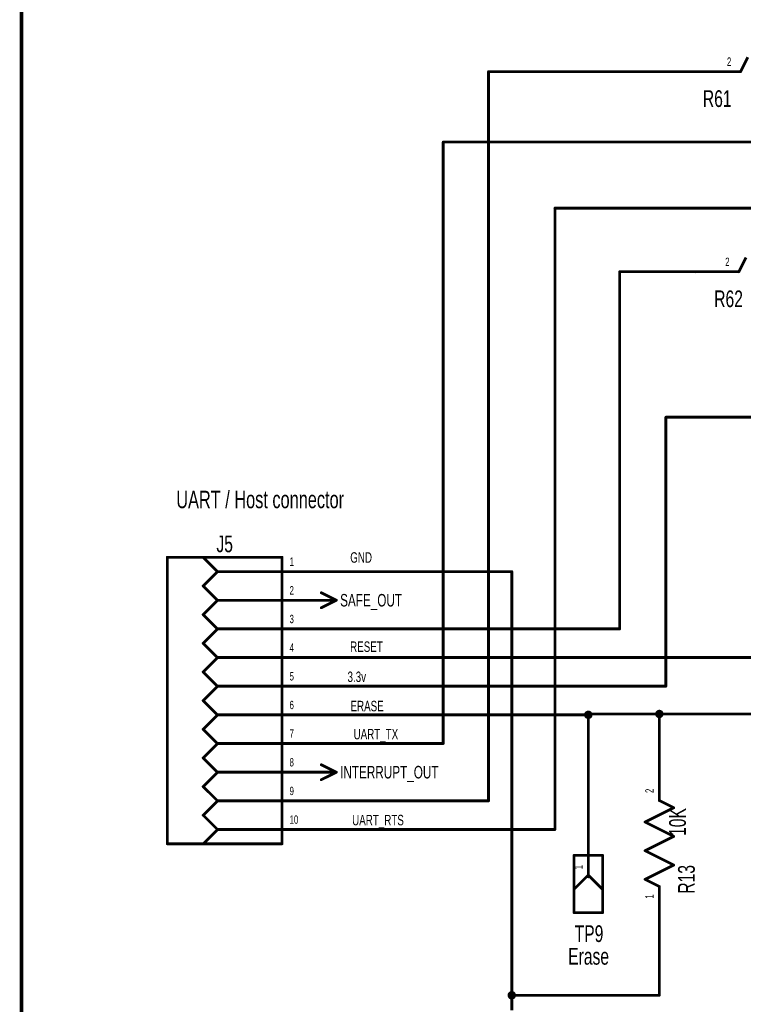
# Model space of a CAD drawing. Extents: x -0.3 to 11.2, y -0.5 to 7.6.
# Tile 2 of 14: x -0.3 to 2.2, y 1.4 to 4.8. Entities that reach past the tile are written whole.
import ezdxf
from ezdxf.enums import TextEntityAlignment as Align

# ---------------------------------------------------------------- set-up
doc = ezdxf.new("R2010")
doc.units = 0
for name, color, linetype in [('Element', 253, 'CONTINUOUS'), ('Net', 50, 'CONTINUOUS'), ('Pin', 50, 'CONTINUOUS'), ('Shapes', 252, 'CONTINUOUS'), ('Titles', 253, 'CONTINUOUS')]:
    doc.layers.add(name, color=color, linetype=linetype)

msp = doc.modelspace()

# ---------------------------------------------------------------- linework, layer by layer
at = {"layer": 'Element', "linetype": 'CONTINUOUS', "const_width": 0.0098}
for points in [[(2.2628, 4.7071), (2.2378, 4.6571)], [(2.2566, 4.0086), (2.2316, 3.9586)], [(0.2388, 1.9624), (0.2388, 2.9624)], [(0.2388, 2.9624), (0.6388, 2.9624)], [(0.3638, 2.9624), (0.4138, 2.9124)], [(0.6388, 2.9624), (0.6388, 1.9624)], [(0.3638, 2.8624), (0.4138, 2.9124)], [(0.4138, 2.9124), (0.6388, 2.9124)], [(0.3638, 2.8624), (0.4138, 2.8124)], [(0.3638, 2.7624), (0.4138, 2.8124)], [(0.4138, 2.8124), (0.6388, 2.8124)], [(0.3638, 2.7624), (0.4138, 2.7124)], [(0.3638, 2.6624), (0.4138, 2.7124)], [(0.4138, 2.7124), (0.6388, 2.7124)], [(0.3638, 2.6624), (0.4138, 2.6124)], [(0.3638, 2.5624), (0.4138, 2.6124)], [(0.4138, 2.6124), (0.6388, 2.6124)], [(0.3638, 2.5624), (0.4138, 2.5124)], [(0.3638, 2.4624), (0.4138, 2.5124)], [(0.4138, 2.5124), (0.6388, 2.5124)], [(0.3638, 2.4624), (0.4138, 2.4124)], [(0.3638, 2.3624), (0.4138, 2.4124)], [(0.4138, 2.4124), (0.6388, 2.4124)], [(0.3638, 2.3624), (0.4138, 2.3124)], [(0.3638, 2.2624), (0.4138, 2.3124)], [(0.4138, 2.3124), (0.6388, 2.3124)], [(0.3638, 2.2624), (0.4138, 2.2124)], [(0.3638, 2.1624), (0.4138, 2.2124)], [(0.4138, 2.2124), (0.6388, 2.2124)], [(0.3638, 2.1624), (0.4138, 2.1124)], [(0.3638, 2.0624), (0.4138, 2.1124)], [(0.4138, 2.1124), (0.6388, 2.1124)], [(2.0046, 2.0885), (1.9546, 2.1135)], [(0.3638, 2.0624), (0.4138, 2.0124)], [(1.9046, 2.0385), (2.0046, 2.0885)], [(2.0046, 1.9885), (1.9046, 2.0385)], [(0.3638, 1.9624), (0.4138, 2.0124)], [(0.4138, 2.0124), (0.6388, 2.0124)], [(1.9046, 1.9385), (2.0046, 1.9885)], [(0.6388, 1.9624), (0.2388, 1.9624)], [(1.6568, 1.7223), (1.6568, 1.9223)], [(1.6568, 1.9223), (1.7568, 1.9223)], [(1.7068, 1.8473), (1.7068, 1.9223)], [(1.7568, 1.9223), (1.7568, 1.7223)], [(2.0046, 1.8885), (1.9046, 1.9385)], [(1.9046, 1.8385), (2.0046, 1.8885)], [(1.6568, 1.8036), (1.7068, 1.8536)], [(1.7568, 1.8036), (1.7068, 1.8536)], [(1.9546, 1.8135), (1.9046, 1.8385)], [(1.7568, 1.7223), (1.6568, 1.7223)]]:
    msp.add_lwpolyline(points, dxfattribs=at)
at = {"layer": 'Element', "linetype": 'CONTINUOUS', "const_width": 0.0049}
for points in [[(2.2353, 4.6571, 1), (2.2402, 4.6571, 1), (2.2353, 4.6571, 1)], [(2.2291, 3.9586, 1), (2.2341, 3.9586, 1), (2.2291, 3.9586, 1)], [(0.2363, 2.9624, 1), (0.2412, 2.9624, 1), (0.2363, 2.9624, 1)], [(0.2363, 2.9624, 1), (0.2412, 2.9624, 1), (0.2363, 2.9624, 1)], [(0.3613, 2.9624, 1), (0.3662, 2.9624, 1), (0.3613, 2.9624, 1)], [(0.6363, 2.9624, 1), (0.6412, 2.9624, 1), (0.6363, 2.9624, 1)], [(0.6363, 2.9624, 1), (0.6412, 2.9624, 1), (0.6363, 2.9624, 1)], [(0.4113, 2.9124, 1), (0.4162, 2.9124, 1), (0.4113, 2.9124, 1)], [(0.4113, 2.9124, 1), (0.4162, 2.9124, 1), (0.4113, 2.9124, 1)], [(0.4113, 2.9124, 1), (0.4162, 2.9124, 1), (0.4113, 2.9124, 1)], [(0.6363, 2.9124, 1), (0.6412, 2.9124, 1), (0.6363, 2.9124, 1)], [(0.3613, 2.8624, 1), (0.3662, 2.8624, 1), (0.3613, 2.8624, 1)], [(0.3613, 2.8624, 1), (0.3662, 2.8624, 1), (0.3613, 2.8624, 1)], [(0.4113, 2.8124, 1), (0.4162, 2.8124, 1), (0.4113, 2.8124, 1)], [(0.4113, 2.8124, 1), (0.4162, 2.8124, 1), (0.4113, 2.8124, 1)], [(0.4113, 2.8124, 1), (0.4162, 2.8124, 1), (0.4113, 2.8124, 1)], [(0.6363, 2.8124, 1), (0.6412, 2.8124, 1), (0.6363, 2.8124, 1)], [(0.3613, 2.7624, 1), (0.3662, 2.7624, 1), (0.3613, 2.7624, 1)], [(0.3613, 2.7624, 1), (0.3662, 2.7624, 1), (0.3613, 2.7624, 1)], [(0.4113, 2.7124, 1), (0.4162, 2.7124, 1), (0.4113, 2.7124, 1)], [(0.4113, 2.7124, 1), (0.4162, 2.7124, 1), (0.4113, 2.7124, 1)], [(0.4113, 2.7124, 1), (0.4162, 2.7124, 1), (0.4113, 2.7124, 1)], [(0.6363, 2.7124, 1), (0.6412, 2.7124, 1), (0.6363, 2.7124, 1)], [(0.3613, 2.6624, 1), (0.3662, 2.6624, 1), (0.3613, 2.6624, 1)], [(0.3613, 2.6624, 1), (0.3662, 2.6624, 1), (0.3613, 2.6624, 1)], [(0.4113, 2.6124, 1), (0.4162, 2.6124, 1), (0.4113, 2.6124, 1)], [(0.4113, 2.6124, 1), (0.4162, 2.6124, 1), (0.4113, 2.6124, 1)], [(0.4113, 2.6124, 1), (0.4162, 2.6124, 1), (0.4113, 2.6124, 1)], [(0.6363, 2.6124, 1), (0.6412, 2.6124, 1), (0.6363, 2.6124, 1)], [(0.3613, 2.5624, 1), (0.3662, 2.5624, 1), (0.3613, 2.5624, 1)], [(0.3613, 2.5624, 1), (0.3662, 2.5624, 1), (0.3613, 2.5624, 1)], [(0.4113, 2.5124, 1), (0.4162, 2.5124, 1), (0.4113, 2.5124, 1)], [(0.4113, 2.5124, 1), (0.4162, 2.5124, 1), (0.4113, 2.5124, 1)], [(0.4113, 2.5124, 1), (0.4162, 2.5124, 1), (0.4113, 2.5124, 1)], [(0.6363, 2.5124, 1), (0.6412, 2.5124, 1), (0.6363, 2.5124, 1)], [(0.3613, 2.4624, 1), (0.3662, 2.4624, 1), (0.3613, 2.4624, 1)], [(0.3613, 2.4624, 1), (0.3662, 2.4624, 1), (0.3613, 2.4624, 1)], [(0.4113, 2.4124, 1), (0.4162, 2.4124, 1), (0.4113, 2.4124, 1)], [(0.4113, 2.4124, 1), (0.4162, 2.4124, 1), (0.4113, 2.4124, 1)], [(0.4113, 2.4124, 1), (0.4162, 2.4124, 1), (0.4113, 2.4124, 1)], [(0.6363, 2.4124, 1), (0.6412, 2.4124, 1), (0.6363, 2.4124, 1)], [(0.3613, 2.3624, 1), (0.3662, 2.3624, 1), (0.3613, 2.3624, 1)], [(0.3613, 2.3624, 1), (0.3662, 2.3624, 1), (0.3613, 2.3624, 1)], [(0.4113, 2.3124, 1), (0.4162, 2.3124, 1), (0.4113, 2.3124, 1)], [(0.4113, 2.3124, 1), (0.4162, 2.3124, 1), (0.4113, 2.3124, 1)], [(0.4113, 2.3124, 1), (0.4162, 2.3124, 1), (0.4113, 2.3124, 1)], [(0.6363, 2.3124, 1), (0.6412, 2.3124, 1), (0.6363, 2.3124, 1)], [(0.3613, 2.2624, 1), (0.3662, 2.2624, 1), (0.3613, 2.2624, 1)], [(0.3613, 2.2624, 1), (0.3662, 2.2624, 1), (0.3613, 2.2624, 1)], [(0.4113, 2.2124, 1), (0.4162, 2.2124, 1), (0.4113, 2.2124, 1)], [(0.4113, 2.2124, 1), (0.4162, 2.2124, 1), (0.4113, 2.2124, 1)], [(0.4113, 2.2124, 1), (0.4162, 2.2124, 1), (0.4113, 2.2124, 1)], [(0.6363, 2.2124, 1), (0.6412, 2.2124, 1), (0.6363, 2.2124, 1)], [(0.3613, 2.1624, 1), (0.3662, 2.1624, 1), (0.3613, 2.1624, 1)], [(0.3613, 2.1624, 1), (0.3662, 2.1624, 1), (0.3613, 2.1624, 1)], [(0.4113, 2.1124, 1), (0.4162, 2.1124, 1), (0.4113, 2.1124, 1)], [(0.4113, 2.1124, 1), (0.4162, 2.1124, 1), (0.4113, 2.1124, 1)], [(0.4113, 2.1124, 1), (0.4162, 2.1124, 1), (0.4113, 2.1124, 1)], [(0.6363, 2.1124, 1), (0.6412, 2.1124, 1), (0.6363, 2.1124, 1)], [(1.9521, 2.1135, 1), (1.957, 2.1135, 1), (1.9521, 2.1135, 1)], [(0.3613, 2.0624, 1), (0.3662, 2.0624, 1), (0.3613, 2.0624, 1)], [(0.3613, 2.0624, 1), (0.3662, 2.0624, 1), (0.3613, 2.0624, 1)], [(2.0021, 2.0885, 1), (2.007, 2.0885, 1), (2.0021, 2.0885, 1)], [(2.0021, 2.0885, 1), (2.007, 2.0885, 1), (2.0021, 2.0885, 1)], [(1.9021, 2.0385, 1), (1.907, 2.0385, 1), (1.9021, 2.0385, 1)], [(1.9021, 2.0385, 1), (1.907, 2.0385, 1), (1.9021, 2.0385, 1)], [(0.4113, 2.0124, 1), (0.4162, 2.0124, 1), (0.4113, 2.0124, 1)], [(0.4113, 2.0124, 1), (0.4162, 2.0124, 1), (0.4113, 2.0124, 1)], [(0.4113, 2.0124, 1), (0.4162, 2.0124, 1), (0.4113, 2.0124, 1)], [(0.6363, 2.0124, 1), (0.6412, 2.0124, 1), (0.6363, 2.0124, 1)], [(2.0021, 1.9885, 1), (2.007, 1.9885, 1), (2.0021, 1.9885, 1)], [(2.0021, 1.9885, 1), (2.007, 1.9885, 1), (2.0021, 1.9885, 1)], [(0.2363, 1.9624, 1), (0.2412, 1.9624, 1), (0.2363, 1.9624, 1)], [(0.2363, 1.9624, 1), (0.2412, 1.9624, 1), (0.2363, 1.9624, 1)], [(0.3613, 1.9624, 1), (0.3662, 1.9624, 1), (0.3613, 1.9624, 1)], [(0.6363, 1.9624, 1), (0.6412, 1.9624, 1), (0.6363, 1.9624, 1)], [(0.6363, 1.9624, 1), (0.6412, 1.9624, 1), (0.6363, 1.9624, 1)], [(1.6543, 1.9223, 1), (1.6593, 1.9223, 1), (1.6543, 1.9223, 1)], [(1.6543, 1.9223, 1), (1.6593, 1.9223, 1), (1.6543, 1.9223, 1)], [(1.7043, 1.9223, 1), (1.7093, 1.9223, 1), (1.7043, 1.9223, 1)], [(1.7543, 1.9223, 1), (1.7593, 1.9223, 1), (1.7543, 1.9223, 1)], [(1.7543, 1.9223, 1), (1.7593, 1.9223, 1), (1.7543, 1.9223, 1)], [(1.9021, 1.9385, 1), (1.907, 1.9385, 1), (1.9021, 1.9385, 1)], [(1.9021, 1.9385, 1), (1.907, 1.9385, 1), (1.9021, 1.9385, 1)], [(2.0021, 1.8885, 1), (2.007, 1.8885, 1), (2.0021, 1.8885, 1)], [(2.0021, 1.8885, 1), (2.007, 1.8885, 1), (2.0021, 1.8885, 1)], [(1.7043, 1.8536, 1), (1.7093, 1.8536, 1), (1.7043, 1.8536, 1)], [(1.7043, 1.8536, 1), (1.7093, 1.8536, 1), (1.7043, 1.8536, 1)], [(1.7043, 1.8473, 1), (1.7093, 1.8473, 1), (1.7043, 1.8473, 1)], [(1.9021, 1.8385, 1), (1.907, 1.8385, 1), (1.9021, 1.8385, 1)], [(1.9021, 1.8385, 1), (1.907, 1.8385, 1), (1.9021, 1.8385, 1)], [(1.6543, 1.8036, 1), (1.6593, 1.8036, 1), (1.6543, 1.8036, 1)], [(1.7543, 1.8036, 1), (1.7593, 1.8036, 1), (1.7543, 1.8036, 1)], [(1.9521, 1.8135, 1), (1.957, 1.8135, 1), (1.9521, 1.8135, 1)], [(1.6543, 1.7223, 1), (1.6593, 1.7223, 1), (1.6543, 1.7223, 1)], [(1.6543, 1.7223, 1), (1.6593, 1.7223, 1), (1.6543, 1.7223, 1)], [(1.7543, 1.7223, 1), (1.7593, 1.7223, 1), (1.7543, 1.7223, 1)], [(1.7543, 1.7223, 1), (1.7593, 1.7223, 1), (1.7543, 1.7223, 1)]]:
    msp.add_lwpolyline(points, format="xyb", dxfattribs=at)
at = {"layer": 'Net', "linetype": 'CONTINUOUS', "const_width": 0.0049}
for points in [[(1.3563, 4.6571, 1), (1.3612, 4.6571, 1), (1.3563, 4.6571, 1)], [(1.3563, 4.6571, 1), (1.3612, 4.6571, 1), (1.3563, 4.6571, 1)], [(2.0853, 4.6571, 1), (2.0902, 4.6571, 1), (2.0853, 4.6571, 1)], [(1.1984, 4.4111, 1), (1.2033, 4.4111, 1), (1.1984, 4.4111, 1)], [(1.1984, 4.4111, 1), (1.2033, 4.4111, 1), (1.1984, 4.4111, 1)], [(1.5878, 4.1807, 1), (1.5927, 4.1807, 1), (1.5878, 4.1807, 1)], [(1.5878, 4.1807, 1), (1.5927, 4.1807, 1), (1.5878, 4.1807, 1)], [(1.8138, 3.9586, 1), (1.8187, 3.9586, 1), (1.8138, 3.9586, 1)], [(1.8138, 3.9586, 1), (1.8187, 3.9586, 1), (1.8138, 3.9586, 1)], [(2.0791, 3.9586, 1), (2.0841, 3.9586, 1), (2.0791, 3.9586, 1)], [(1.9747, 3.4511, 1), (1.9796, 3.4511, 1), (1.9747, 3.4511, 1)], [(1.9747, 3.4511, 1), (1.9796, 3.4511, 1), (1.9747, 3.4511, 1)], [(0.7863, 2.9124, 1), (0.7912, 2.9124, 1), (0.7863, 2.9124, 1)], [(1.4374, 2.9124, 1), (1.4423, 2.9124, 1), (1.4374, 2.9124, 1)], [(1.4374, 2.9124, 1), (1.4423, 2.9124, 1), (1.4374, 2.9124, 1)], [(0.7863, 2.7124, 1), (0.7912, 2.7124, 1), (0.7863, 2.7124, 1)], [(1.8138, 2.7124, 1), (1.8187, 2.7124, 1), (1.8138, 2.7124, 1)], [(1.8138, 2.7124, 1), (1.8187, 2.7124, 1), (1.8138, 2.7124, 1)], [(0.7863, 2.6124, 1), (0.7912, 2.6124, 1), (0.7863, 2.6124, 1)], [(0.7863, 2.5124, 1), (0.7912, 2.5124, 1), (0.7863, 2.5124, 1)], [(1.9747, 2.5124, 1), (1.9796, 2.5124, 1), (1.9747, 2.5124, 1)], [(1.9747, 2.5124, 1), (1.9796, 2.5124, 1), (1.9747, 2.5124, 1)], [(0.7863, 2.4124, 1), (0.7912, 2.4124, 1), (0.7863, 2.4124, 1)], [(1.6945, 2.4124, 1), (1.6994, 2.4124, 1), (1.6945, 2.4124, 1)], [(1.7043, 2.4156, 1), (1.7093, 2.4156, 1), (1.7043, 2.4156, 1)], [(1.7043, 2.4156, 1), (1.7093, 2.4156, 1), (1.7043, 2.4156, 1)], [(1.7043, 2.4124, 1), (1.7093, 2.4124, 1), (1.7043, 2.4124, 1)], [(1.9423, 2.4156, 1), (1.9472, 2.4156, 1), (1.9423, 2.4156, 1)], [(1.9521, 2.4156, 1), (1.957, 2.4156, 1), (1.9521, 2.4156, 1)], [(0.7863, 2.3124, 1), (0.7912, 2.3124, 1), (0.7863, 2.3124, 1)], [(1.1984, 2.3124, 1), (1.2033, 2.3124, 1), (1.1984, 2.3124, 1)], [(1.1984, 2.3124, 1), (1.2033, 2.3124, 1), (1.1984, 2.3124, 1)], [(1.9521, 2.2635, 1), (1.957, 2.2635, 1), (1.9521, 2.2635, 1)], [(0.7863, 2.1124, 1), (0.7912, 2.1124, 1), (0.7863, 2.1124, 1)], [(1.3563, 2.1124, 1), (1.3612, 2.1124, 1), (1.3563, 2.1124, 1)], [(1.3563, 2.1124, 1), (1.3612, 2.1124, 1), (1.3563, 2.1124, 1)], [(0.7863, 2.0124, 1), (0.7912, 2.0124, 1), (0.7863, 2.0124, 1)], [(1.5878, 2.0124, 1), (1.5927, 2.0124, 1), (1.5878, 2.0124, 1)], [(1.5878, 2.0124, 1), (1.5927, 2.0124, 1), (1.5878, 2.0124, 1)], [(1.7043, 1.9973, 1), (1.7093, 1.9973, 1), (1.7043, 1.9973, 1)], [(1.9521, 1.6635, 1), (1.957, 1.6635, 1), (1.9521, 1.6635, 1)], [(1.4276, 1.4339, 1), (1.4325, 1.4339, 1), (1.4276, 1.4339, 1)], [(1.4374, 1.4339, 1), (1.4423, 1.4339, 1), (1.4374, 1.4339, 1)], [(1.9521, 1.4339, 1), (1.957, 1.4339, 1), (1.9521, 1.4339, 1)], [(1.9521, 1.4339, 1), (1.957, 1.4339, 1), (1.9521, 1.4339, 1)]]:
    msp.add_lwpolyline(points, format="xyb", dxfattribs=at)
at = {"layer": 'Net', "linetype": 'CONTINUOUS', "const_width": 0.0098}
for points in [[(2.0878, 4.6571), (1.3588, 4.6571)], [(1.3588, 4.6571), (1.3588, 2.1124)], [(1.2008, 2.3124), (1.2008, 4.4111)], [(1.2008, 4.4111), (4.485, 4.4111)], [(3.5008, 4.1807), (1.5903, 4.1807)], [(1.5903, 4.1807), (1.5903, 2.0124)], [(1.8162, 2.7124), (1.8162, 3.9586)], [(1.8162, 3.9586), (2.0816, 3.9586)], [(2.3595, 3.4511), (1.9772, 3.4511)], [(1.9772, 3.4511), (1.9772, 2.5124)], [(0.7888, 2.9124), (1.4399, 2.9124)], [(1.4399, 2.9124), (1.4399, 1.3809)], [(0.7888, 2.7124), (1.8162, 2.7124)], [(2.3591, 2.6124), (0.7888, 2.6124)], [(1.9772, 2.5124), (0.7888, 2.5124)], [(1.7068, 2.4124), (0.7888, 2.4124)], [(1.697, 2.4124), (1.6974, 2.4094), (1.6988, 2.4066), (1.701, 2.4044), (1.7038, 2.403), (1.7068, 2.4026), (1.7098, 2.403), (1.7126, 2.4044), (1.7148, 2.4066), (1.7162, 2.4094), (1.7166, 2.4124), (1.7162, 2.4154), (1.7148, 2.4182), (1.7126, 2.4204), (1.7098, 2.4218), (1.7068, 2.4222), (1.7038, 2.4218), (1.701, 2.4204), (1.6988, 2.4182), (1.6974, 2.4154), (1.697, 2.4124)], [(3.2484, 2.4156), (1.7068, 2.4156)], [(1.7068, 2.4156), (1.7068, 1.9973)], [(1.9447, 2.4156), (1.9452, 2.4125), (1.9466, 2.4098), (1.9488, 2.4076), (1.9515, 2.4062), (1.9546, 2.4057), (1.9576, 2.4062), (1.9604, 2.4076), (1.9625, 2.4098), (1.9639, 2.4125), (1.9644, 2.4156), (1.9639, 2.4186), (1.9625, 2.4214), (1.9604, 2.4235), (1.9576, 2.4249), (1.9546, 2.4254), (1.9515, 2.4249), (1.9488, 2.4235), (1.9466, 2.4214), (1.9452, 2.4186), (1.9447, 2.4156)], [(1.9546, 2.2635), (1.9546, 2.4156)], [(0.7888, 2.3124), (1.2008, 2.3124)], [(1.3588, 2.1124), (0.7888, 2.1124)], [(1.5903, 2.0124), (0.7888, 2.0124)], [(1.9546, 1.4339), (1.9546, 1.6635)], [(1.43, 1.4339), (1.4305, 1.4309), (1.4319, 1.4281), (1.4341, 1.4259), (1.4368, 1.4245), (1.4399, 1.4241), (1.4429, 1.4245), (1.4457, 1.4259), (1.4478, 1.4281), (1.4492, 1.4309), (1.4497, 1.4339), (1.4492, 1.437), (1.4478, 1.4397), (1.4457, 1.4419), (1.4429, 1.4433), (1.4399, 1.4438), (1.4368, 1.4433), (1.4341, 1.4419), (1.4319, 1.4397), (1.4305, 1.437), (1.43, 1.4339)], [(1.4399, 1.4339), (1.9546, 1.4339)]]:
    msp.add_lwpolyline(points, dxfattribs=at)
at = {"layer": 'Pin', "linetype": 'CONTINUOUS', "const_width": 0.0098}
for points in [[(2.2378, 4.6571), (2.0878, 4.6571)], [(2.2316, 3.9586), (2.0816, 3.9586)], [(0.6388, 2.9124), (0.7888, 2.9124)], [(0.6388, 2.8124), (0.7888, 2.8124)], [(0.7756, 2.8386), (0.8281, 2.8124)], [(0.7756, 2.7862), (0.8281, 2.8124)], [(0.7888, 2.8124), (0.8281, 2.8124)], [(0.6388, 2.7124), (0.7888, 2.7124)], [(0.6388, 2.6124), (0.7888, 2.6124)], [(0.6388, 2.5124), (0.7888, 2.5124)], [(0.6388, 2.4124), (0.7888, 2.4124)], [(0.6388, 2.3124), (0.7888, 2.3124)], [(1.9546, 2.1135), (1.9546, 2.2635)], [(0.7756, 2.2386), (0.8281, 2.2124)], [(0.6388, 2.2124), (0.7888, 2.2124)], [(0.7756, 2.1862), (0.8281, 2.2124)], [(0.7888, 2.2124), (0.8281, 2.2124)], [(0.6388, 2.1124), (0.7888, 2.1124)], [(0.6388, 2.0124), (0.7888, 2.0124)], [(1.7068, 1.8473), (1.7068, 1.9973)], [(1.9546, 1.8135), (1.9546, 1.6635)]]:
    msp.add_lwpolyline(points, dxfattribs=at)
at = {"layer": 'Pin', "linetype": 'CONTINUOUS', "const_width": 0.0049}
for points in [[(2.0853, 4.6571, 1), (2.0902, 4.6571, 1), (2.0853, 4.6571, 1)], [(2.2353, 4.6571, 1), (2.2402, 4.6571, 1), (2.2353, 4.6571, 1)], [(2.0791, 3.9586, 1), (2.0841, 3.9586, 1), (2.0791, 3.9586, 1)], [(2.2291, 3.9586, 1), (2.2341, 3.9586, 1), (2.2291, 3.9586, 1)], [(0.6363, 2.9124, 1), (0.6412, 2.9124, 1), (0.6363, 2.9124, 1)], [(0.7863, 2.9124, 1), (0.7912, 2.9124, 1), (0.7863, 2.9124, 1)], [(0.6363, 2.8124, 1), (0.6412, 2.8124, 1), (0.6363, 2.8124, 1)], [(0.7732, 2.8386, 1), (0.7781, 2.8386, 1), (0.7732, 2.8386, 1)], [(0.7863, 2.8124, 1), (0.7912, 2.8124, 1), (0.7863, 2.8124, 1)], [(0.7863, 2.8124, 1), (0.7912, 2.8124, 1), (0.7863, 2.8124, 1)], [(0.8257, 2.8124, 1), (0.8306, 2.8124, 1), (0.8257, 2.8124, 1)], [(0.8257, 2.8124, 1), (0.8306, 2.8124, 1), (0.8257, 2.8124, 1)], [(0.8257, 2.8124, 1), (0.8306, 2.8124, 1), (0.8257, 2.8124, 1)], [(0.7732, 2.7862, 1), (0.7781, 2.7862, 1), (0.7732, 2.7862, 1)], [(0.6363, 2.7124, 1), (0.6412, 2.7124, 1), (0.6363, 2.7124, 1)], [(0.7863, 2.7124, 1), (0.7912, 2.7124, 1), (0.7863, 2.7124, 1)], [(0.6363, 2.6124, 1), (0.6412, 2.6124, 1), (0.6363, 2.6124, 1)], [(0.7863, 2.6124, 1), (0.7912, 2.6124, 1), (0.7863, 2.6124, 1)], [(0.6363, 2.5124, 1), (0.6412, 2.5124, 1), (0.6363, 2.5124, 1)], [(0.7863, 2.5124, 1), (0.7912, 2.5124, 1), (0.7863, 2.5124, 1)], [(0.6363, 2.4124, 1), (0.6412, 2.4124, 1), (0.6363, 2.4124, 1)], [(0.7863, 2.4124, 1), (0.7912, 2.4124, 1), (0.7863, 2.4124, 1)], [(0.6363, 2.3124, 1), (0.6412, 2.3124, 1), (0.6363, 2.3124, 1)], [(0.7863, 2.3124, 1), (0.7912, 2.3124, 1), (0.7863, 2.3124, 1)], [(1.9521, 2.2635, 1), (1.957, 2.2635, 1), (1.9521, 2.2635, 1)], [(0.7732, 2.2386, 1), (0.7781, 2.2386, 1), (0.7732, 2.2386, 1)], [(0.6363, 2.2124, 1), (0.6412, 2.2124, 1), (0.6363, 2.2124, 1)], [(0.7863, 2.2124, 1), (0.7912, 2.2124, 1), (0.7863, 2.2124, 1)], [(0.7863, 2.2124, 1), (0.7912, 2.2124, 1), (0.7863, 2.2124, 1)], [(0.8257, 2.2124, 1), (0.8306, 2.2124, 1), (0.8257, 2.2124, 1)], [(0.8257, 2.2124, 1), (0.8306, 2.2124, 1), (0.8257, 2.2124, 1)], [(0.8257, 2.2124, 1), (0.8306, 2.2124, 1), (0.8257, 2.2124, 1)], [(0.7732, 2.1862, 1), (0.7781, 2.1862, 1), (0.7732, 2.1862, 1)], [(0.6363, 2.1124, 1), (0.6412, 2.1124, 1), (0.6363, 2.1124, 1)], [(0.7863, 2.1124, 1), (0.7912, 2.1124, 1), (0.7863, 2.1124, 1)], [(1.9521, 2.1135, 1), (1.957, 2.1135, 1), (1.9521, 2.1135, 1)], [(0.6363, 2.0124, 1), (0.6412, 2.0124, 1), (0.6363, 2.0124, 1)], [(0.7863, 2.0124, 1), (0.7912, 2.0124, 1), (0.7863, 2.0124, 1)], [(1.7043, 1.9973, 1), (1.7093, 1.9973, 1), (1.7043, 1.9973, 1)], [(1.7043, 1.8473, 1), (1.7093, 1.8473, 1), (1.7043, 1.8473, 1)], [(1.9521, 1.8135, 1), (1.957, 1.8135, 1), (1.9521, 1.8135, 1)], [(1.9521, 1.6635, 1), (1.957, 1.6635, 1), (1.9521, 1.6635, 1)]]:
    msp.add_lwpolyline(points, format="xyb", dxfattribs=at)
at = {"layer": 'Titles', "linetype": 'CONTINUOUS', "const_width": 0.0131}
msp.add_lwpolyline([(11.2236, -0.5132), (-0.2694, -0.5132), (-0.2694, 7.5548), (11.2236, 7.5548), (11.2236, -0.5132)], dxfattribs=at)

# ---------------------------------------------------------------- texts
at = {"layer": 'Element', "width": 0.7}
for s, p in [('R61', (2.1563, 4.5161)), ('R62', (2.1958, 3.8176)), ('J5', (0.4388, 2.9624)), ('TP9', (1.7092, 1.6023)), ('Erase', (1.7078, 1.5233))]:
    msp.add_text(s, height=0.0583, dxfattribs=at).set_placement(p, align=Align.BOTTOM_CENTER)
msp.add_text('10K', height=0.0583, rotation=90, dxfattribs=at).set_placement((1.9886, 2.0385), align=Align.TOP_CENTER)
msp.add_text('R13', height=0.0583, rotation=90, dxfattribs=at).set_placement((2.0955, 1.8385), align=Align.BOTTOM_CENTER)
at = {"layer": 'Pin', "width": 0.7}
for s, height, p in [('2', 0.0292, (2.1902, 4.7063)), ('2', 0.0292, (2.184, 4.0078)), ('1', 0.0292, (0.665, 2.9616)), ('2', 0.0292, (0.665, 2.8616)), ('SAFE_OUT', 0.0437, (0.8413, 2.8343)), ('3', 0.0292, (0.665, 2.7616)), ('4', 0.0292, (0.665, 2.6616)), ('5', 0.0292, (0.665, 2.5616)), ('6', 0.0292, (0.665, 2.4616)), ('7', 0.0292, (0.665, 2.3616)), ('8', 0.0292, (0.665, 2.2616)), ('INTERRUPT_OUT', 0.0437, (0.8413, 2.2343)), ('9', 0.0292, (0.665, 2.1616)), ('10', 0.0292, (0.665, 2.0616))]:
    msp.add_text(s, height=height, dxfattribs=at).set_placement(p, align=Align.TOP_LEFT)
for s, p in [('2', (1.9054, 2.1398)), ('1', (1.6576, 1.8736)), ('1', (1.9054, 1.7709))]:
    msp.add_text(s, height=0.0292, rotation=90, dxfattribs=at).set_placement(p, align=Align.TOP_LEFT)
at = {"layer": 'Shapes', "width": 0.7}
for s, height, p in [('UART / Host connector', 0.0608, (0.5626, 3.164)), ('GND', 0.0365, (0.9146, 2.9616)), ('RESET', 0.0365, (0.9331, 2.6504)), ('3.3v', 0.0365, (0.8995, 2.5453)), ('ERASE', 0.0365, (0.9354, 2.4432)), ('UART_TX', 0.0365, (0.9661, 2.3453)), ('UART_RTS', 0.0365, (0.9734, 2.0453))]:
    msp.add_text(s, height=height, dxfattribs=at).set_placement(p, align=Align.MIDDLE_CENTER)

doc.saveas('drawing.dxf')
